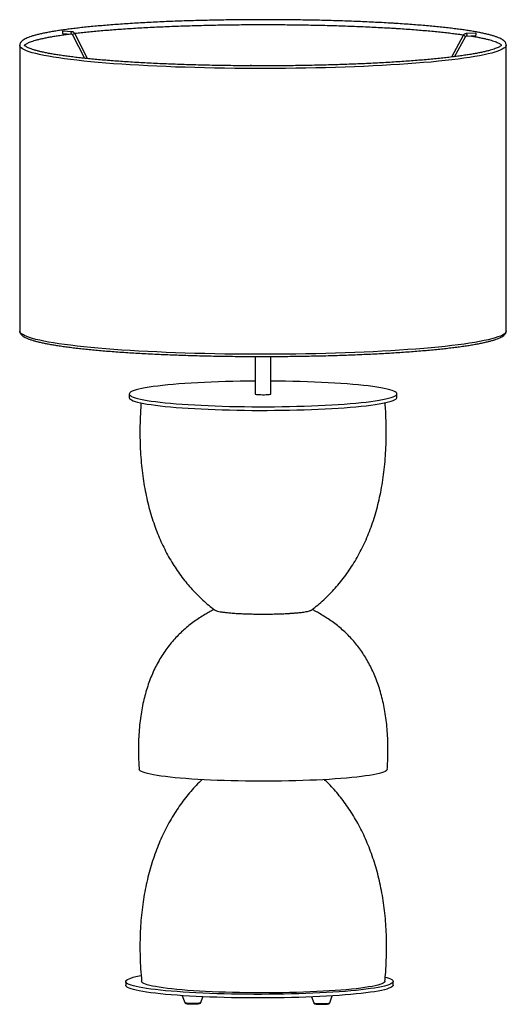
# Model space of a CAD drawing. Header units: millimetres. Extents: x -12 to 389, y -6 to 803.
import ezdxf

# ---------------------------------------------------------------- set-up
doc = ezdxf.new("R2010")
doc.units = ezdxf.units.MM

msp = doc.modelspace()

# ---------------------------------------------------------------- linework, layer by layer
at = {"color": 7, "linetype": 'Continuous', "lineweight": 25}
for p, q in [((31.47, 793.49), (23.86, 793.96)), ((24.05, 791.95), (31.35, 791.5)), ((31.94, 791.02), (41.83, 771.65)), ((44.2, 771.4), (33.72, 791.93)), ((353.14, 790.41), (343.49, 772.7)), ((345.93, 773), (354.9, 789.45)), ((363.58, 792.34), (355.48, 791.94)), ((355.58, 789.94), (363.35, 790.32)), ((-11.54, 782.37), (-11.54, 782.39)), ((-11.54, 782.37), (-11.46, 547.45)), ((388.54, 547.59), (388.46, 782.5)), ((388.46, 782.5), (388.46, 782.48)), ((-11.46, 547.45), (-11.46, 547.48)), ((388.54, 547.59), (388.54, 547.56)), ((182.04, 526.55), (182.05, 495.76)), ((195.05, 495.76), (195.04, 526.56)), ((78.55, 495.72), (78.56, 492.74)), ((298.56, 492.81), (298.55, 495.8)), ((75.59, 12.67), (75.59, 9.69)), ((295.59, 9.76), (295.59, 12.75)), ((122.12, 1.09), (124.18, -4.52)), ((137.37, -4.52), (139.08, 0.16)), ((228.4, 0.03), (230.18, -4.83)), ((243.37, -4.83), (245.47, 0.9))]:
    msp.add_line(p, q, dxfattribs=at)
at = {"color": 8, "linetype": 'Continuous', "lineweight": 25, "flags": 128}
for points in [[(30.87, 792.41), (30.91, 792.8), (31.03, 793.14), (31.2, 793.38), (31.41, 793.49), (31.47, 793.49)], [(31.34, 791.5), (31.2, 791.54), (31.03, 791.73), (30.91, 792.04), (30.87, 792.41)], [(31.94, 791.02), (31.95, 791.07), (32.06, 791.21), (32.29, 791.39)], [(355.48, 791.94), (355.53, 791.94), (355.7, 791.83), (355.85, 791.58), (355.95, 791.24), (355.98, 790.85), (355.95, 790.48), (355.85, 790.18), (355.7, 789.99), (355.58, 789.94)], [(388.46, 782.48), (388.44, 782.28), (388.17, 781.48), (387.55, 780.68), (386.57, 779.88), (385.25, 779.08), (383.59, 778.3), (381.58, 777.52), (379.23, 776.75), (376.55, 775.98), (373.54, 775.23), (370.21, 774.5), (366.55, 773.77), (362.58, 773.06), (358.31, 772.37), (353.74, 771.7), (348.88, 771.04), (343.74, 770.41), (338.32, 769.79), (332.65, 769.2), (326.71, 768.63), (320.54, 768.09), (314.14, 767.57), (307.51, 767.07), (300.68, 766.61), (293.65, 766.17), (286.43, 765.76), (279.04, 765.38), (271.5, 765.03), (263.81, 764.71), (255.98, 764.42), (248.04, 764.16), (239.99, 763.93), (231.86, 763.74), (223.64, 763.58), (215.37, 763.45), (207.04, 763.36), (198.69, 763.3), (190.32, 763.27), (181.94, 763.28), (173.57, 763.32), (165.23, 763.39), (156.94, 763.5), (148.69, 763.64), (140.52, 763.81), (132.43, 764.02), (124.44, 764.25), (116.56, 764.52), (108.81, 764.83), (101.2, 765.16), (93.74, 765.52), (86.45, 765.91), (79.33, 766.33), (72.41, 766.78), (65.69, 767.26), (59.18, 767.77), (52.91, 768.29), (46.87, 768.85), (41.08, 769.43), (35.55, 770.03), (30.28, 770.65), (25.29, 771.29), (20.59, 771.96), (16.19, 772.64), (12.08, 773.34), (8.29, 774.05), (4.81, 774.78), (1.66, 775.52), (-1.17, 776.28), (-3.67, 777.04), (-5.83, 777.82), (-7.64, 778.6), (-9.12, 779.39), (-10.24, 780.19), (-11.02, 780.99), (-11.45, 781.79), (-11.54, 782.37)], [(388.54, 547.56), (388.52, 547.37), (388.25, 546.56), (387.63, 545.76), (386.65, 544.96), (385.33, 544.17), (383.67, 543.38), (381.66, 542.6), (379.31, 541.83), (376.63, 541.07), (373.62, 540.32), (370.29, 539.58), (366.63, 538.86), (362.66, 538.15), (358.39, 537.46), (353.82, 536.78), (348.96, 536.13), (343.82, 535.49), (338.4, 534.88), (332.73, 534.29), (326.8, 533.72), (320.62, 533.17), (314.22, 532.65), (307.59, 532.16), (300.76, 531.69), (293.73, 531.25), (286.51, 530.84), (279.13, 530.46), (271.58, 530.11), (263.89, 529.79), (256.06, 529.5), (248.12, 529.24), (240.07, 529.02), (231.94, 528.82), (223.72, 528.66), (215.45, 528.54), (207.12, 528.44), (198.77, 528.38), (190.4, 528.35), (182.02, 528.36), (173.65, 528.4), (165.32, 528.48), (157.02, 528.58), (148.77, 528.72), (140.6, 528.9), (132.51, 529.1), (124.52, 529.34), (116.64, 529.61), (108.89, 529.91), (101.28, 530.24), (93.82, 530.61), (86.53, 531), (79.41, 531.42), (72.49, 531.87), (65.77, 532.35), (59.27, 532.85), (52.99, 533.38), (46.95, 533.94), (41.16, 534.51), (35.63, 535.11), (30.36, 535.74), (25.38, 536.38), (20.67, 537.04), (16.27, 537.72), (12.17, 538.42), (8.37, 539.14), (4.89, 539.87), (1.74, 540.61), (-1.09, 541.36), (-3.59, 542.13), (-5.75, 542.9), (-7.56, 543.69), (-9.04, 544.48), (-10.16, 545.27), (-10.94, 546.07), (-11.37, 546.87), (-11.46, 547.45)], [(124.18, -4.52), (124.21, -4.57), (124.56, -4.71), (125.24, -4.84), (126.22, -4.96), (127.44, -5.05), (128.85, -5.1), (130.36, -5.13), (131.89, -5.12), (133.36, -5.08), (134.69, -5.01), (135.81, -4.91), (136.66, -4.78), (137.19, -4.64), (137.37, -4.52)], [(230.18, -4.83), (230.22, -4.88), (230.56, -5.03), (231.24, -5.16), (232.22, -5.27), (233.45, -5.36), (234.85, -5.42), (236.36, -5.44), (237.89, -5.43), (239.36, -5.39), (240.69, -5.32), (241.81, -5.22), (242.66, -5.09), (243.19, -4.96), (243.37, -4.83)]]:
    msp.add_lwpolyline(points, dxfattribs=at)
at = {"color": 7, "linetype": 'Continuous', "lineweight": 25, "flags": 128}
for points in [[(182.05, 506.28), (176, 506.23), (169.84, 506.14), (163.74, 506.02), (157.72, 505.87), (151.79, 505.69), (145.99, 505.47), (140.31, 505.22), (134.8, 504.94), (129.46, 504.63), (124.3, 504.3), (119.35, 503.93), (114.63, 503.54), (110.14, 503.13), (105.9, 502.69), (101.92, 502.23), (98.23, 501.75), (94.82, 501.25), (91.71, 500.73), (88.92, 500.19), (86.44, 499.65), (84.29, 499.09), (82.47, 498.51), (81, 497.93), (79.87, 497.35), (79.08, 496.76), (78.65, 496.16), (78.57, 495.56), (78.84, 494.97), (79.46, 494.37), (80.43, 493.78), (81.75, 493.2), (83.41, 492.63), (85.41, 492.06), (87.74, 491.51), (90.39, 490.97), (93.35, 490.45), (96.62, 489.94), (100.19, 489.45), (104.04, 488.99), (108.16, 488.54)], [(108.16, 488.54), (112.53, 488.12), (117.15, 487.72), (122, 487.35), (127.06, 487), (132.32, 486.68), (137.76, 486.39), (143.36, 486.14), (149.11, 485.91), (154.98, 485.71), (160.96, 485.55), (167.03, 485.42), (173.16, 485.32), (179.35, 485.25), (185.57, 485.22), (191.79, 485.23), (198.01, 485.26), (204.19, 485.33), (210.33, 485.44), (216.39, 485.57), (222.37, 485.74), (228.24, 485.94), (233.98, 486.18), (239.57, 486.44), (245, 486.73), (250.26, 487.06), (255.31, 487.41), (260.15, 487.78), (264.76, 488.19), (269.12, 488.61), (273.23, 489.06), (277.07, 489.53), (280.62, 490.02), (283.88, 490.53), (286.83, 491.06), (289.47, 491.6), (291.79, 492.16), (293.77, 492.72), (295.42, 493.3), (296.72, 493.88), (297.68, 494.47), (298.29, 495.07), (298.55, 495.66), (298.45, 496.26), (298, 496.85), (297.21, 497.44), (296.06, 498.03), (294.57, 498.61), (292.74, 499.18), (290.58, 499.74), (288.09, 500.28), (285.28, 500.82), (282.16, 501.33), (278.74, 501.83), (275.03, 502.31), (271.05, 502.76), (266.8, 503.2), (262.3, 503.61), (257.56, 503.99), (252.6, 504.35), (247.44, 504.69), (242.09, 504.99), (236.57, 505.26), (230.89, 505.51), (225.08, 505.72), (219.15, 505.9), (213.13, 506.05), (207.02, 506.16), (200.86, 506.24), (195.05, 506.29)], [(182.05, 495.76), (182.1, 495.68), (182.46, 495.54), (183.14, 495.42), (184.12, 495.31), (185.33, 495.22), (186.72, 495.16), (188.21, 495.14), (189.71, 495.15), (191.16, 495.19), (192.46, 495.27), (193.55, 495.37), (194.38, 495.49), (194.89, 495.62), (195.05, 495.76)], [(78.56, 492.74), (78.57, 492.58), (78.84, 491.98), (79.46, 491.39), (80.44, 490.8), (81.75, 490.22), (83.41, 489.64), (85.41, 489.08), (87.74, 488.52), (90.39, 487.99), (93.36, 487.46), (96.63, 486.96), (100.19, 486.47), (104.04, 486), (108.16, 485.55)], [(108.16, 485.55), (112.53, 485.13), (117.15, 484.73), (122, 484.36), (127.06, 484.01), (132.32, 483.7), (137.76, 483.41), (143.36, 483.15), (149.11, 482.92), (154.98, 482.73), (160.96, 482.56), (167.03, 482.43), (173.17, 482.33), (179.35, 482.27), (185.57, 482.24), (191.79, 482.24), (198.01, 482.28), (204.19, 482.35), (210.33, 482.45), (216.39, 482.59), (222.37, 482.76), (228.24, 482.96), (233.98, 483.19), (239.57, 483.45), (245.01, 483.75), (250.26, 484.07), (255.31, 484.42), (260.15, 484.8), (264.76, 485.2), (269.13, 485.63), (273.23, 486.08), (277.07, 486.55), (280.62, 487.04), (283.88, 487.55), (286.83, 488.07), (289.47, 488.61), (291.79, 489.17), (293.77, 489.74), (295.42, 490.31), (296.72, 490.9), (297.68, 491.49), (298.29, 492.08), (298.55, 492.68), (298.56, 492.81)], [(290.66, 187.16), (290.65, 187.1), (290.4, 186.53), (289.8, 185.96), (288.86, 185.39), (287.56, 184.83), (285.93, 184.28), (283.96, 183.73), (281.66, 183.2), (279.04, 182.69), (276.11, 182.19), (272.88, 181.7), (269.36, 181.24), (265.55, 180.79), (261.49, 180.37), (257.17, 179.97), (252.62, 179.59), (247.85, 179.25), (242.87, 178.93), (237.7, 178.63), (232.37, 178.37), (226.89, 178.14), (221.27, 177.94), (215.54, 177.77), (209.72, 177.63), (203.83, 177.53), (197.88, 177.46), (191.91, 177.42), (185.92, 177.41), (179.94, 177.45), (173.99, 177.51), (168.09, 177.61), (162.26, 177.74), (156.53, 177.9), (150.9, 178.09), (145.4, 178.32), (140.06, 178.58), (134.88, 178.86), (129.88, 179.18), (125.09, 179.52), (120.52, 179.89), (116.18, 180.28), (112.1, 180.7), (108.27, 181.14), (104.73, 181.6), (101.47, 182.08), (98.51, 182.58), (95.87, 183.1), (93.54, 183.63), (91.55, 184.17), (89.88, 184.72), (88.56, 185.28), (87.58, 185.84), (86.95, 186.41), (86.68, 186.99), (86.66, 187.09)], [(260.66, 5.03), (255.99, 4.64), (251.1, 4.27), (245.99, 3.92), (240.7, 3.61), (235.22, 3.32), (229.59, 3.06), (223.81, 2.84), (217.92, 2.65), (211.92, 2.48), (205.83, 2.36), (199.68, 2.26), (193.49, 2.2), (187.27, 2.17), (181.04, 2.18), (174.83, 2.22), (168.66, 2.29), (162.53, 2.4), (156.49, 2.54), (150.53, 2.71), (144.69, 2.91), (138.98, 3.15), (133.41, 3.41), (128.02, 3.71), (122.81, 4.03), (117.8, 4.39), (113.01, 4.77), (108.45, 5.17), (104.13, 5.6), (100.08, 6.05), (96.3, 6.52), (92.81, 7.02), (89.62, 7.53), (86.73, 8.05), (84.16, 8.6), (81.91, 9.15), (80, 9.72), (78.42, 10.3), (77.19, 10.88), (76.31, 11.47), (75.77, 12.07), (75.59, 12.66), (75.76, 13.26), (76.28, 13.85), (77.15, 14.44), (78.37, 15.03), (79.93, 15.61), (81.83, 16.18), (84.06, 16.73), (86.62, 17.28), (88.29, 17.6)], [(289.16, 16.3), (290.26, 15.99), (292.01, 15.42), (293.41, 14.83), (294.47, 14.25), (295.18, 13.65), (295.54, 13.06), (295.55, 12.46), (295.2, 11.87), (294.5, 11.27), (293.46, 10.69), (292.07, 10.1), (290.34, 9.53), (288.27, 8.97), (285.87, 8.41), (283.16, 7.88), (280.13, 7.35), (276.79, 6.85), (273.17, 6.36), (269.26, 5.9), (265.09, 5.45), (260.66, 5.03)], [(260.66, 2.05), (255.99, 1.65), (251.1, 1.28), (245.99, 0.94), (240.7, 0.62), (235.22, 0.33), (229.59, 0.08), (223.81, -0.15), (217.92, -0.34), (211.92, -0.5), (205.83, -0.63), (199.68, -0.72), (193.49, -0.79), (187.27, -0.81), (181.04, -0.81), (174.83, -0.77), (168.66, -0.7), (162.54, -0.59), (156.49, -0.45), (150.53, -0.28), (144.69, -0.07), (138.98, 0.16), (133.42, 0.43), (128.02, 0.72), (122.81, 1.05), (117.8, 1.4), (113.01, 1.78), (108.45, 2.18), (104.13, 2.61), (100.08, 3.06), (96.3, 3.54), (92.81, 4.03), (89.62, 4.54), (86.73, 5.07), (84.16, 5.61), (81.91, 6.17), (80, 6.73), (78.42, 7.31), (77.19, 7.9), (76.31, 8.49), (75.77, 9.08), (75.59, 9.68), (75.59, 9.69)], [(256.97, 6.01), (252.52, 5.63), (247.85, 5.28), (242.96, 4.96), (237.89, 4.66), (232.65, 4.4), (227.25, 4.16), (221.71, 3.96), (216.06, 3.78), (210.32, 3.64), (204.49, 3.53), (198.62, 3.46), (192.7, 3.42), (186.78, 3.41), (180.86, 3.44), (174.97, 3.5), (169.12, 3.59), (163.35, 3.71), (157.66, 3.87), (152.09, 4.06), (146.64, 4.28), (141.34, 4.54), (136.2, 4.82), (131.26, 5.13), (126.51, 5.47), (121.98, 5.83), (117.69, 6.22), (113.64, 6.64), (109.86, 7.07), (106.35, 7.53), (103.14, 8.01), (100.23, 8.5), (97.62, 9.01), (95.34, 9.53), (93.38, 10.07), (91.76, 10.61), (90.48, 11.17), (89.55, 11.73), (88.96, 12.29), (88.73, 12.86), (88.72, 12.87)], [(288.72, 12.94), (288.6, 12.56), (288.13, 11.99), (287.32, 11.43), (286.16, 10.87), (284.65, 10.32), (282.81, 9.78), (280.64, 9.25), (278.15, 8.73), (275.34, 8.23), (272.23, 7.75), (268.82, 7.28), (265.13, 6.84), (261.18, 6.41), (256.97, 6.01)], [(295.59, 9.76), (295.55, 9.48), (295.2, 8.88), (294.51, 8.29), (293.46, 7.7), (292.07, 7.12), (290.34, 6.54), (288.27, 5.98), (285.87, 5.43), (283.16, 4.89), (280.13, 4.37), (276.79, 3.86), (273.17, 3.38), (269.26, 2.91), (265.09, 2.47), (260.66, 2.05)]]:
    msp.add_lwpolyline(points, dxfattribs=at)
at = {"color": 8, "linetype": 'Continuous', "lineweight": 25}
for centre, radius, start, end in [((33.62, 790), 1.93, 86.98514, 133.87433), ((352.98, 788.03), 2.38, 36.58543, 86.23964), ((178.42, 764.81), 1, 42.75866, 137.05596)]:
    msp.add_arc(centre, radius, start, end, dxfattribs=at)
at = {"color": 7, "linetype": 'Continuous', "lineweight": 25}
for points, knots in [([(296.61, 800.37), (295.45, 800.44), (292.05, 800.65), (286.31, 800.97), (279.34, 801.33), (272.23, 801.66), (264.98, 801.97), (257.62, 802.25), (250.14, 802.49), (242.57, 802.71), (234.91, 802.9), (227.17, 803.06), (219.38, 803.19), (211.53, 803.29), (203.65, 803.36), (195.74, 803.4), (187.83, 803.42), (179.91, 803.39), (172.01, 803.34), (164.13, 803.26), (156.29, 803.15), (148.51, 803.01), (140.78, 802.84), (133.14, 802.64), (125.58, 802.41), (118.12, 802.16), (110.77, 801.87), (103.54, 801.56), (96.45, 801.21), (89.51, 800.85), (82.72, 800.45), (76.1, 800.03), (69.66, 799.59), (63.41, 799.12), (57.35, 798.62), (51.5, 798.11), (45.87, 797.57), (40.47, 797.01), (35.29, 796.43), (30.36, 795.83), (25.68, 795.21), (21.25, 794.57), (17.08, 793.92), (13.19, 793.25), (9.56, 792.56), (6.21, 791.85), (3.14, 791.13), (0.36, 790.39), (-2.15, 789.64), (-4.37, 788.85), (-6.32, 788.04), (-8, 787.17), (-9.35, 786.27), (-10.36, 785.33), (-11.05, 784.37), (-11.47, 783.39), (-11.51, 782.72), (-11.53, 782.42)], [0, 0, 0, 0, 0.009781, 0.028377, 0.046972, 0.065565, 0.084156, 0.102747, 0.121336, 0.139924, 0.158512, 0.177099, 0.195686, 0.214272, 0.232858, 0.251443, 0.270029, 0.288614, 0.3072, 0.325786, 0.344371, 0.362957, 0.381544, 0.400131, 0.418718, 0.437307, 0.455896, 0.474486, 0.493077, 0.51167, 0.530264, 0.54886, 0.567458, 0.586059, 0.604663, 0.62327, 0.641881, 0.660498, 0.679121, 0.697751, 0.716391, 0.735042, 0.753708, 0.772392, 0.791101, 0.809843, 0.828629, 0.847476, 0.866411, 0.885474, 0.904732, 0.924286, 0.944266, 0.961559, 0.976148, 0.989161, 1, 1, 1, 1]), ([(23.86, 793.96), (23.85, 793.96), (23.77, 793.98), (23.68, 793.93), (23.6, 793.81), (23.57, 793.6), (23.59, 793.28), (23.63, 792.92), (23.68, 792.58), (23.74, 792.3), (23.82, 792.09), (23.92, 791.97), (24.01, 791.96), (24.05, 791.96)], [0, 0, 0, 0, 0.018274, 0.101591, 0.181658, 0.297639, 0.414855, 0.534038, 0.636878, 0.731128, 0.828812, 0.933848, 1, 1, 1, 1]), ([(33.72, 791.93), (33.63, 792.09), (33.37, 792.54), (32.74, 793.12), (32.03, 793.43), (31.6, 793.48), (31.47, 793.49)], [0, 0, 0, 0, 0.196764, 0.530827, 0.864438, 1, 1, 1, 1]), ([(33.56, 792.18), (34.09, 792.25), (36.23, 792.51), (40.22, 792.96), (45.54, 793.52), (51.1, 794.05), (56.87, 794.57), (62.86, 795.06), (69.06, 795.53), (75.44, 795.98), (82.01, 796.4), (88.74, 796.8), (95.64, 797.17), (102.69, 797.51), (109.87, 797.83), (117.18, 798.12), (124.61, 798.38), (132.13, 798.61), (139.75, 798.82), (147.45, 798.99), (155.21, 799.13), (163.02, 799.25), (170.88, 799.33), (178.76, 799.39), (186.66, 799.41), (194.57, 799.41), (202.46, 799.37), (210.33, 799.31), (218.16, 799.21), (225.95, 799.08), (233.68, 798.93), (241.33, 798.74), (248.9, 798.53), (256.38, 798.29), (263.74, 798.01), (270.98, 797.72), (278.1, 797.39), (285.06, 797.03), (291.15, 796.7), (294.87, 796.47), (296.37, 796.38)], [0, 0, 0, 0, 0.008932, 0.035886, 0.062855, 0.089835, 0.116825, 0.143822, 0.170825, 0.197834, 0.224848, 0.251865, 0.278885, 0.305908, 0.332934, 0.359961, 0.38699, 0.414021, 0.441053, 0.468085, 0.495119, 0.522153, 0.549188, 0.576223, 0.603259, 0.630294, 0.65733, 0.684365, 0.7114, 0.738435, 0.765469, 0.792503, 0.819536, 0.846567, 0.873597, 0.900626, 0.927654, 0.954679, 0.981702, 1, 1, 1, 1]), ([(296.37, 796.38), (297.52, 796.3), (300.87, 796.09), (306.28, 795.73), (312.53, 795.27), (318.57, 794.78), (324.41, 794.28), (330.02, 793.75), (335.41, 793.2), (340.56, 792.63), (345.46, 792.04), (349.8, 791.48), (352.39, 791.11), (353.54, 790.94)], [0, 0, 0, 0, 0.0510843, 0.1481118, 0.2451315, 0.342135, 0.4391194, 0.5360808, 0.6330147, 0.7299154, 0.8267755, 0.9235856, 1, 1, 1, 1]), ([(388.44, 782.45), (388.45, 782.5), (388.5, 782.9), (388.3, 783.69), (387.86, 784.68), (387.15, 785.59), (386.17, 786.47), (384.84, 787.35), (383.14, 788.21), (381.11, 789.05), (378.8, 789.85), (376.22, 790.61), (373.37, 791.36), (370.24, 792.08), (366.83, 792.78), (363.15, 793.47), (359.2, 794.14), (354.99, 794.79), (350.51, 795.42), (345.78, 796.03), (340.81, 796.63), (335.59, 797.2), (330.15, 797.75), (324.48, 798.29), (318.59, 798.79), (312.5, 799.28), (306.21, 799.74), (300.89, 800.1), (297.65, 800.3), (296.61, 800.37)], [0, 0, 0, 0, 0.003585, 0.031815, 0.060144, 0.090709, 0.125861, 0.166535, 0.21009, 0.253006, 0.295021, 0.336421, 0.377424, 0.418167, 0.458734, 0.499178, 0.539533, 0.579822, 0.620063, 0.660266, 0.700439, 0.74059, 0.780721, 0.820838, 0.860942, 0.901036, 0.941122, 0.981201, 1, 1, 1, 1]), ([(358.98, 790.11), (360.14, 789.91), (362.6, 789.51), (366.02, 788.86), (369.29, 788.19), (372.25, 787.51), (374.91, 786.82), (377.26, 786.14), (379.29, 785.45), (380.99, 784.78), (382.35, 784.14), (383.37, 783.54), (384.04, 783.02), (384.39, 782.63), (384.47, 782.44), (384.45, 782.5), (384.48, 782.57), (384.37, 782.35), (384.01, 781.96), (383.34, 781.45), (382.37, 780.88), (381.09, 780.26), (379.47, 779.61), (377.53, 778.95), (375.26, 778.27), (372.67, 777.59), (369.77, 776.91), (366.57, 776.24), (363.08, 775.57), (359.3, 774.92), (355.23, 774.28), (350.9, 773.65), (346.3, 773.04), (341.45, 772.45), (336.34, 771.87), (331, 771.32), (325.43, 770.78), (319.64, 770.27), (313.63, 769.77), (307.43, 769.31), (301.03, 768.86), (294.45, 768.44), (287.7, 768.05), (280.8, 767.68), (273.74, 767.33), (266.55, 767.02), (259.23, 766.73), (251.8, 766.47), (244.26, 766.24), (236.64, 766.04), (228.94, 765.87), (221.17, 765.73), (213.35, 765.61), (205.5, 765.53), (197.61, 765.48), (189.71, 765.45), (181.81, 765.46), (173.92, 765.5), (166.05, 765.57), (158.22, 765.67), (150.43, 765.79), (142.71, 765.95), (135.06, 766.14), (127.5, 766.36), (120.03, 766.6), (112.67, 766.87), (105.44, 767.18), (98.34, 767.5), (91.38, 767.86), (84.58, 768.24), (77.94, 768.65), (71.49, 769.08), (65.22, 769.54), (59.15, 770.02), (53.28, 770.52), (47.64, 771.05), (42.22, 771.6), (37.04, 772.16), (32.1, 772.75), (27.41, 773.35), (22.99, 773.97), (18.83, 774.6), (14.95, 775.25), (11.36, 775.91), (8.05, 776.59), (5.04, 777.27), (2.34, 777.95), (-0.05, 778.64), (-2.12, 779.32), (-3.87, 780), (-5.27, 780.65), (-6.34, 781.25), (-7.06, 781.79), (-7.45, 782.2), (-7.56, 782.42), (-7.53, 782.38), (-7.57, 782.29), (-7.47, 782.5), (-7.13, 782.88), (-6.48, 783.38), (-5.54, 783.95), (-4.27, 784.56), (-2.68, 785.21), (-0.76, 785.88), (1.49, 786.56), (4.06, 787.24), (6.93, 787.91), (10.11, 788.59), (13.59, 789.25), (17.35, 789.91), (21.4, 790.55), (25.33, 791.12), (28.02, 791.48), (29.18, 791.63)], [0, 0, 0, 0, 0.008274, 0.017503, 0.026715, 0.035905, 0.045066, 0.054184, 0.063244, 0.072218, 0.08107, 0.089747, 0.098189, 0.106366, 0.114413, 0.122713, 0.132329, 0.140048, 0.148271, 0.156316, 0.164517, 0.172972, 0.18165, 0.190498, 0.199469, 0.208525, 0.217641, 0.2268, 0.235989, 0.245201, 0.25443, 0.263672, 0.272923, 0.282181, 0.291446, 0.300715, 0.309989, 0.319265, 0.328544, 0.337826, 0.347109, 0.356393, 0.365679, 0.374966, 0.384254, 0.393543, 0.402832, 0.412122, 0.421413, 0.430704, 0.439995, 0.449286, 0.458578, 0.46787, 0.477162, 0.486454, 0.495746, 0.505038, 0.51433, 0.523622, 0.532914, 0.542206, 0.551497, 0.560788, 0.570079, 0.57937, 0.588659, 0.597949, 0.607237, 0.616525, 0.625812, 0.635098, 0.644382, 0.653665, 0.662946, 0.672225, 0.681501, 0.690775, 0.700044, 0.709309, 0.718568, 0.72782, 0.737063, 0.746293, 0.755508, 0.764702, 0.773867, 0.782992, 0.792061, 0.801049, 0.80992, 0.818624, 0.8271, 0.835312, 0.843355, 0.851562, 0.86174, 0.869478, 0.877754, 0.885802, 0.893987, 0.902425, 0.911089, 0.919927, 0.928891, 0.937942, 0.947055, 0.956211, 0.965399, 0.97461, 0.983837, 0.993078, 1, 1, 1, 1]), ([(31.35, 791.5), (31.39, 791.49), (31.48, 791.48), (31.66, 791.39), (31.84, 791.2), (31.92, 791.06), (31.94, 791.02)], [0, 0, 0, 0, 0.206099, 0.555225, 0.854846, 1, 1, 1, 1]), ([(355.48, 791.94), (355.28, 791.92), (354.79, 791.86), (354.05, 791.49), (353.47, 790.96), (353.22, 790.55), (353.14, 790.41)], [0, 0, 0, 0, 0.206324, 0.519421, 0.834796, 1, 1, 1, 1]), ([(354.9, 789.45), (354.93, 789.51), (355.03, 789.67), (355.24, 789.85), (355.43, 789.93), (355.54, 789.94), (355.58, 789.94)], [0, 0, 0, 0, 0.201768, 0.513604, 0.851931, 1, 1, 1, 1]), ([(363.35, 790.34), (363.37, 790.33), (363.44, 790.33), (363.52, 790.43), (363.58, 790.63), (363.63, 790.92), (363.67, 791.24), (363.72, 791.55), (363.76, 791.84), (363.78, 792.09), (363.75, 792.26), (363.68, 792.34), (363.61, 792.33), (363.58, 792.33)], [0, 0, 0, 0, 0.050741, 0.149538, 0.253845, 0.360009, 0.458945, 0.553025, 0.652481, 0.765286, 0.868572, 0.951548, 1, 1, 1, 1]), ([(179.18, 765.48), (179.13, 765.54), (178.99, 765.68), (178.69, 765.81), (178.33, 765.84), (178.01, 765.74), (177.8, 765.61), (177.73, 765.52), (177.71, 765.5)], [0, 0, 0, 0, 0.144318, 0.353842, 0.572886, 0.783265, 0.952703, 1, 1, 1, 1]), ([(-11.45, 547.5), (-11.45, 547.46), (-11.5, 547.05), (-11.31, 546.27), (-10.87, 545.28), (-10.16, 544.37), (-9.18, 543.49), (-7.85, 542.61), (-6.15, 541.74), (-4.12, 540.91), (-1.82, 540.11), (0.76, 539.34), (3.62, 538.6), (6.75, 537.88), (10.15, 537.17), (13.83, 536.49), (17.78, 535.82), (22, 535.17), (26.47, 534.54), (31.2, 533.92), (36.17, 533.33), (41.39, 532.76), (46.83, 532.2), (52.5, 531.67), (58.39, 531.16), (64.48, 530.68), (70.76, 530.22), (77.24, 529.78), (83.88, 529.37), (90.7, 528.98), (97.67, 528.62), (104.78, 528.29), (112.03, 527.99), (119.39, 527.71), (126.87, 527.46), (134.45, 527.24), (142.11, 527.05), (149.84, 526.89), (157.64, 526.76), (165.48, 526.66), (173.36, 526.59), (181.27, 526.55), (189.19, 526.54), (197.1, 526.56), (205.01, 526.61), (212.88, 526.69), (220.72, 526.8), (228.51, 526.94), (236.23, 527.11), (243.88, 527.31), (251.44, 527.54), (258.89, 527.8), (266.24, 528.09), (273.47, 528.4), (280.56, 528.74), (287.5, 529.11), (294.29, 529.5), (300.91, 529.92), (307.35, 530.37), (313.6, 530.84), (319.66, 531.33), (325.5, 531.85), (331.14, 532.39), (336.54, 532.95), (341.71, 533.53), (346.65, 534.13), (351.33, 534.75), (355.75, 535.38), (359.92, 536.04), (363.82, 536.71), (367.44, 537.4), (370.79, 538.1), (373.86, 538.82), (376.64, 539.56), (379.15, 540.32), (381.37, 541.1), (383.32, 541.92), (385, 542.79), (386.35, 543.69), (387.36, 544.63), (388.04, 545.59), (388.46, 546.56), (388.5, 547.23), (388.52, 547.54)], [0, 0, 0, 0, 0.001076, 0.010026, 0.019006, 0.028693, 0.039833, 0.052724, 0.066531, 0.080138, 0.093458, 0.106583, 0.119583, 0.1325, 0.14536, 0.158182, 0.170976, 0.183749, 0.196506, 0.209252, 0.221988, 0.234717, 0.247439, 0.260157, 0.272872, 0.285582, 0.298291, 0.310997, 0.323701, 0.336403, 0.349104, 0.361804, 0.374503, 0.387201, 0.399899, 0.412596, 0.425292, 0.437988, 0.450683, 0.463379, 0.476074, 0.488769, 0.501463, 0.514158, 0.526853, 0.539548, 0.552243, 0.564938, 0.577634, 0.59033, 0.603026, 0.615722, 0.62842, 0.641118, 0.653816, 0.666516, 0.679217, 0.691919, 0.704622, 0.717328, 0.730035, 0.742745, 0.755457, 0.768173, 0.780893, 0.793619, 0.806351, 0.81909, 0.83184, 0.844603, 0.857382, 0.870183, 0.883015, 0.895889, 0.908822, 0.921844, 0.934998, 0.948355, 0.962003, 0.97381, 0.983771, 0.992658, 1, 1, 1, 1]), ([(88.22, 488.45), (88.18, 488.05), (87.88, 484.22), (87.51, 477.09), (87.25, 467.16), (87.32, 457.56), (87.68, 448.28), (88.34, 439.3), (89.28, 430.63), (90.5, 422.24), (91.98, 414.15), (93.72, 406.33), (95.72, 398.79), (97.95, 391.51), (100.42, 384.5), (103.12, 377.75), (106.05, 371.25), (109.2, 365), (112.56, 359.01), (116.12, 353.26), (119.89, 347.76), (123.85, 342.51), (127.99, 337.5), (132.32, 332.76), (136.81, 328.27), (141.45, 324.05), (145.51, 320.68), (148.05, 318.75), (148.94, 318.08)], [0, 0, 0, 0, 0.006455, 0.060996, 0.113534, 0.164343, 0.213514, 0.261142, 0.307318, 0.352133, 0.395676, 0.438035, 0.479295, 0.519542, 0.558856, 0.597317, 0.635001, 0.671982, 0.708326, 0.744099, 0.779358, 0.814153, 0.848525, 0.882506, 0.916112, 0.949342, 0.982173, 1, 1, 1, 1]), ([(228.29, 318.1), (229.19, 318.79), (231.83, 320.79), (236.07, 324.33), (240.96, 328.81), (245.66, 333.59), (250.17, 338.64), (254.46, 343.95), (258.53, 349.51), (262.38, 355.32), (265.99, 361.38), (269.37, 367.69), (272.51, 374.25), (275.41, 381.05), (278.06, 388.11), (280.45, 395.42), (282.59, 402.99), (284.47, 410.83), (286.08, 418.94), (287.42, 427.32), (288.48, 435.99), (289.25, 444.94), (289.72, 454.2), (289.9, 463.75), (289.74, 473.62), (289.39, 481.92), (289, 486.92), (288.88, 488.53)], [0, 0, 0, 0, 0.01802, 0.052631, 0.087825, 0.12333, 0.159134, 0.195251, 0.231716, 0.268577, 0.305892, 0.343729, 0.38216, 0.421262, 0.461117, 0.501807, 0.543419, 0.58604, 0.62976, 0.67467, 0.720861, 0.768427, 0.81746, 0.868057, 0.920313, 0.974323, 1, 1, 1, 1]), ([(148.21, 318.64), (148.06, 318.55), (147.38, 318.16), (145.88, 317.32), (143.5, 315.98), (140.25, 314.1), (136.26, 311.62), (131.9, 308.65), (127.59, 305.38), (123.51, 301.94), (119.63, 298.31), (115.82, 294.35), (112.12, 290.02), (108.55, 285.33), (105.26, 280.42), (102.22, 275.29), (99.45, 269.94), (96.93, 264.35), (94.66, 258.51), (92.64, 252.42), (90.88, 246.06), (89.38, 239.41), (88.15, 232.47), (87.19, 225.23), (86.51, 217.67), (86.12, 209.78), (86.05, 201.55), (86.24, 193.94), (86.54, 189.09), (86.66, 187.09)], [0, 0, 0, 0, 0.003585, 0.016451, 0.033661, 0.057139, 0.089205, 0.124496, 0.159258, 0.193661, 0.227836, 0.261923, 0.299906, 0.337863, 0.375884, 0.41419, 0.45298, 0.492438, 0.532744, 0.574067, 0.616576, 0.660438, 0.705818, 0.752878, 0.801784, 0.8527, 0.90579, 0.96122, 1, 1, 1, 1]), ([(149, 318.08), (149.18, 317.95), (149.61, 317.66), (151.06, 317.22), (153.2, 316.76), (155.97, 316.33), (159.29, 315.95), (163.11, 315.6), (167.37, 315.31), (172, 315.08), (176.9, 314.9), (182.01, 314.79), (187.23, 314.74), (192.48, 314.75), (197.65, 314.84), (202.41, 314.98), (206.7, 315.16), (209.58, 315.32), (211.43, 315.44), (212.37, 315.5), (213.28, 315.57), (214.18, 315.64), (215.06, 315.71), (216.11, 315.8), (217.47, 315.93), (219.19, 316.11), (221.15, 316.35), (223.21, 316.65), (225.22, 317.02), (226.79, 317.43), (227.83, 317.79), (228.12, 318.02), (228.24, 318.11)], [0, 0, 0, 0, 0.034651, 0.079984, 0.125317, 0.17065, 0.215983, 0.261316, 0.306649, 0.351983, 0.397316, 0.442649, 0.487982, 0.533315, 0.578648, 0.623981, 0.662069, 0.700157, 0.710137, 0.720117, 0.730097, 0.740077, 0.750057, 0.760037, 0.777119, 0.799338, 0.826693, 0.859183, 0.896806, 0.939561, 0.975004, 1, 1, 1, 1]), ([(290.66, 187.16), (290.76, 188.74), (291.03, 193.18), (291.25, 200.37), (291.22, 208.6), (290.88, 216.46), (290.25, 223.98), (289.35, 231.16), (288.19, 238.02), (286.78, 244.58), (285.12, 250.84), (283.23, 256.82), (281.11, 262.52), (278.78, 267.96), (276.22, 273.14), (273.46, 278.08), (270.5, 282.77), (267.33, 287.24), (263.97, 291.47), (260.41, 295.49), (256.67, 299.28), (252.74, 302.85), (248.65, 306.21), (244.4, 309.34), (240.06, 312.25), (236.08, 314.67), (232.85, 316.51), (230.63, 317.75), (229.48, 318.41), (229.02, 318.67)], [0, 0, 0, 0, 0.030627, 0.086277, 0.139261, 0.189975, 0.238575, 0.285221, 0.330067, 0.373266, 0.414971, 0.455329, 0.494486, 0.532585, 0.569765, 0.606161, 0.641906, 0.677125, 0.711938, 0.746457, 0.780785, 0.814975, 0.849081, 0.883129, 0.917031, 0.950203, 0.973182, 0.989385, 1, 1, 1, 1]), ([(138.39, 178.68), (137.94, 178.27), (135.89, 176.39), (132.42, 172.76), (127.96, 167.76), (123.68, 162.43), (119.58, 156.81), (115.68, 150.9), (111.98, 144.71), (108.51, 138.27), (105.28, 131.57), (102.29, 124.63), (99.55, 117.44), (97.07, 110.02), (94.85, 102.37), (92.91, 94.49), (91.24, 86.38), (89.86, 78.04), (88.76, 69.47), (87.96, 60.67), (87.47, 51.65), (87.28, 42.39), (87.41, 32.89), (87.85, 23.02), (88.43, 16.33), (88.72, 12.87)], [0, 0, 0, 0, 0.010134, 0.046666, 0.084051, 0.122204, 0.161066, 0.200598, 0.240781, 0.281612, 0.323102, 0.365272, 0.408155, 0.451789, 0.496222, 0.541505, 0.587695, 0.634852, 0.68304, 0.732324, 0.782775, 0.834464, 0.887461, 0.941843, 1, 1, 1, 1]), ([(288.72, 12.94), (288.87, 14.7), (289.32, 19.72), (289.83, 27.91), (290.12, 37.43), (290.09, 46.7), (289.76, 55.74), (289.14, 64.53), (288.22, 73.1), (287.02, 81.42), (285.55, 89.52), (283.81, 97.38), (281.81, 105.02), (279.56, 112.42), (277.06, 119.58), (274.32, 126.52), (271.34, 133.21), (268.15, 139.66), (264.74, 145.86), (261.12, 151.8), (257.31, 157.49), (253.32, 162.9), (249.17, 168.04), (244.85, 172.86), (241.44, 176.42), (239.41, 178.28), (238.94, 178.72)], [0, 0, 0, 0, 0.029633, 0.084381, 0.137501, 0.189246, 0.239685, 0.288889, 0.336926, 0.383864, 0.429765, 0.474692, 0.518702, 0.561849, 0.604184, 0.645753, 0.686595, 0.726743, 0.766222, 0.805051, 0.843234, 0.880767, 0.91763, 0.953789, 0.989189, 1, 1, 1, 1]), ([(124.2, -4.54), (124.23, -4.6), (124.29, -4.78), (124.49, -4.99), (124.74, -5.16), (125.05, -5.28), (125.49, -5.39), (126.22, -5.5), (127.26, -5.59), (128.49, -5.66), (129.82, -5.7), (131.2, -5.7), (132.55, -5.68), (133.75, -5.63), (134.42, -5.57), (134.73, -5.55)], [0, 0, 0, 0, 0.018162, 0.048054, 0.080212, 0.126389, 0.201948, 0.303161, 0.410316, 0.512292, 0.61285, 0.712954, 0.813, 0.913216, 1, 1, 1, 1]), ([(134.73, -5.55), (134.9, -5.53), (135.41, -5.48), (136.11, -5.37), (136.59, -5.27), (137.01, -5.02), (137.27, -4.78), (137.33, -4.59), (137.34, -4.53)], [0, 0, 0, 0, 0.144603, 0.429878, 0.735381, 0.86112, 0.962778, 1, 1, 1, 1]), ([(230.21, -4.85), (230.23, -4.92), (230.29, -5.1), (230.5, -5.3), (230.75, -5.47), (231.05, -5.59), (231.49, -5.7), (232.22, -5.81), (233.26, -5.91), (234.5, -5.97), (235.83, -6.01), (237.2, -6.02), (238.55, -5.99), (239.76, -5.94), (240.42, -5.89), (240.73, -5.86)], [0, 0, 0, 0, 0.018162, 0.048054, 0.080212, 0.126389, 0.201948, 0.303161, 0.410316, 0.512292, 0.61285, 0.712954, 0.813, 0.913216, 1, 1, 1, 1]), ([(240.73, -5.86), (240.9, -5.84), (241.41, -5.8), (242.11, -5.68), (242.6, -5.58), (243.01, -5.34), (243.27, -5.09), (243.33, -4.9), (243.35, -4.85)], [0, 0, 0, 0, 0.144603, 0.429878, 0.735381, 0.86112, 0.962778, 1, 1, 1, 1])]:
    msp.add_open_spline(points, degree=3, knots=knots, dxfattribs=at)

doc.saveas('drawing.dxf')
